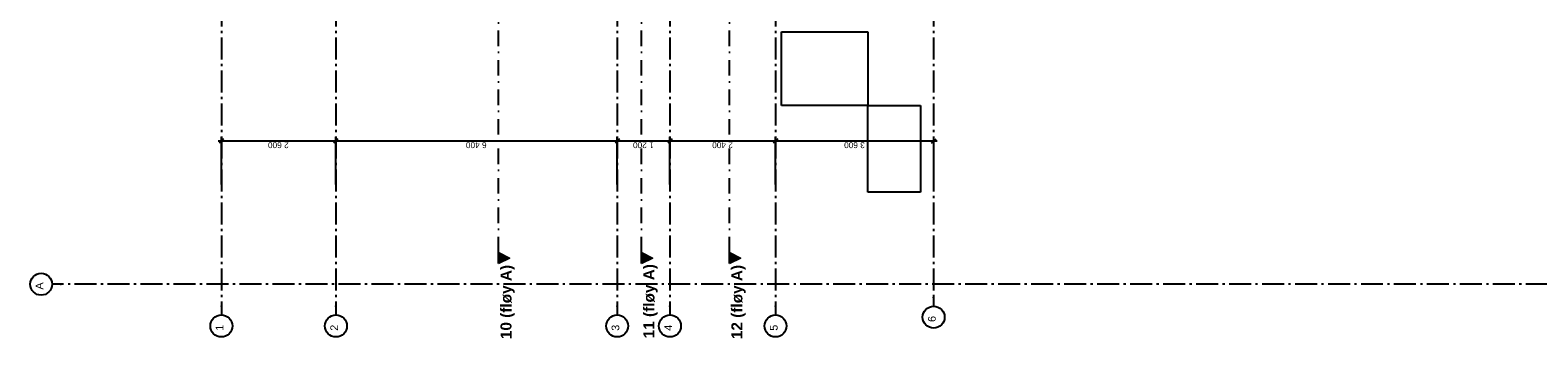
# Model space of a CAD drawing. Header units: millimetres. Extents: x -117798 to 93698, y -84437 to 74219.
# Tile 2 of 20: x -82021 to -47739, y -51094 to -44099. Entities that reach past the tile are written whole.
import ezdxf
from ezdxf.enums import TextEntityAlignment as Align

# ---------------------------------------------------------------- set-up
doc = ezdxf.new("R2010")
doc.units = ezdxf.units.MM
doc.header["$LTSCALE"] = 0.5
doc.header["$MEASUREMENT"] = 0
for name, pattern in [('Akselinje', [1500, 1000, -200, 100, -200]), ('PLINE', [0]), ('Prikk & stiplet', [1340.555525, 705.555534, -352.777767, 0, -282.222223])]:
    doc.linetypes.add(name, pattern=pattern)
for name, color, linetype in [('283- Ramper(Nye konstruksjoner)', 7, 'Continuous'), ('82-- Modullinjer', 7, 'Continuous'), ('82-- Modullinjer(Nye konstruksjoner)', 7, 'Continuous'), ('852- Snittmarkør', 7, 'Continuous')]:
    doc.layers.add(name, color=color, linetype=linetype)
doc.styles.add('GENERATED_STYLE_1', font='arial.ttf')
doc.styles.add('GENERATED_STYLE_2', font='arial.ttf')
doc.dimstyles.new('GENERATED_STYLE__1', dxfattribs={"dimtxt": 135.000002, "dimasz": 95, "dimexe": 0.18, "dimexo": 150, "dimgap": 0, "dimtad": 1, "dimdec": 0, "dimzin": 0, "dimdsep": 46, "dimtxsty": 'GENERATED_STYLE_2', "dimblk": 'ARROWHEAD_6', "dimblk1": 'ARROWHEAD_6', "dimblk2": 'ARROWHEAD_6', "dimcen": 0.09, "dimclrd": 256, "dimclre": 256, "dimclrt": 256, "dimadec": 1, "dimazin": 0, "dimtfac": 1, "dimtdec": 4, "dimtmove": 0, "dimatfit": 3, "dimfxl": 1, "dimtolj": 1, "dimtzin": 0, "dimarcsym": 0})

# ---------------------------------------------------------------- blocks, each defined once
blk = doc.blocks.new('Standard grid marker[10]', base_point=(-77673, 26434))
at = {"layer": '82-- Modullinjer', "linetype": 'Akselinje'}
for p, q in [((-77673, 26234), (-77673, -50374)), ((-77673, -50374), (-77673, -50574))]:
    blk.add_line(p, q, dxfattribs=at)
at = {"layer": '82-- Modullinjer', "linetype": 'PLINE'}
blk.add_circle((-77673, -50824), 250, dxfattribs=at)
at = {"layer": '82-- Modullinjer', "linetype": 'Akselinje'}
blk.add_point((-77673, -50374), dxfattribs=at)
blk.add_point((-77673, -50374), dxfattribs=at)
at = {"layer": '82-- Modullinjer', "style": 'GENERATED_STYLE_1'}
for tag, p in [('AC_MarkerText_1_0', (-77801, 26644)), ('AC_MarkerText_1_1', (-77801, -50864))]:
    blk.add_attdef(tag, text='', height=175, rotation=90, dxfattribs=at).set_placement(p, align=Align.TOP_CENTER)
blk = doc.blocks.new('Standard grid marker[11]', base_point=(-61478, 26434))
at = {"layer": '82-- Modullinjer', "linetype": 'Akselinje'}
for p, q in [((-61478, 26234), (-61478, -50174)), ((-61478, -50174), (-61478, -50374))]:
    blk.add_line(p, q, dxfattribs=at)
at = {"layer": '82-- Modullinjer', "linetype": 'PLINE'}
blk.add_circle((-61478, -50624), 250, dxfattribs=at)
at = {"layer": '82-- Modullinjer', "linetype": 'Akselinje'}
blk.add_point((-61478, -50174), dxfattribs=at)
blk.add_point((-61478, -50174), dxfattribs=at)
at = {"layer": '82-- Modullinjer', "style": 'GENERATED_STYLE_1'}
for tag, p in [('AC_MarkerText_1_0', (-61606, 26644)), ('AC_MarkerText_1_1', (-61606, -50664))]:
    blk.add_attdef(tag, text='', height=175, rotation=90, dxfattribs=at).set_placement(p, align=Align.TOP_CENTER)
blk = doc.blocks.new('Standard grid marker[35]', base_point=(-75068, 26434))
at = {"layer": '82-- Modullinjer', "linetype": 'Akselinje'}
for p, q in [((-75068, 26234), (-75068, -50374)), ((-75068, -50374), (-75068, -50574))]:
    blk.add_line(p, q, dxfattribs=at)
at = {"layer": '82-- Modullinjer', "linetype": 'PLINE'}
blk.add_circle((-75068, -50824), 250, dxfattribs=at)
at = {"layer": '82-- Modullinjer', "linetype": 'Akselinje'}
blk.add_point((-75068, -50374), dxfattribs=at)
blk.add_point((-75068, -50374), dxfattribs=at)
at = {"layer": '82-- Modullinjer', "style": 'GENERATED_STYLE_1'}
for tag, p in [('AC_MarkerText_1_0', (-75196, 26644)), ('AC_MarkerText_1_1', (-75196, -50864))]:
    blk.add_attdef(tag, text='', height=175, rotation=90, dxfattribs=at).set_placement(p, align=Align.TOP_CENTER)
blk = doc.blocks.new('Standard grid marker[36]', base_point=(-68673, 26434))
at = {"layer": '82-- Modullinjer', "linetype": 'Akselinje'}
for p, q in [((-68673, 26234), (-68673, -50374)), ((-68673, -50374), (-68673, -50574))]:
    blk.add_line(p, q, dxfattribs=at)
at = {"layer": '82-- Modullinjer', "linetype": 'PLINE'}
blk.add_circle((-68673, -50824), 250, dxfattribs=at)
at = {"layer": '82-- Modullinjer', "linetype": 'Akselinje'}
blk.add_point((-68673, -50374), dxfattribs=at)
blk.add_point((-68673, -50374), dxfattribs=at)
at = {"layer": '82-- Modullinjer', "style": 'GENERATED_STYLE_1'}
for tag, p in [('AC_MarkerText_1_0', (-68801, 26644)), ('AC_MarkerText_1_1', (-68801, -50864))]:
    blk.add_attdef(tag, text='', height=175, rotation=90, dxfattribs=at).set_placement(p, align=Align.TOP_CENTER)
blk = doc.blocks.new('Standard grid marker[37]', base_point=(-67473, 26434))
at = {"layer": '82-- Modullinjer', "linetype": 'Akselinje'}
for p, q in [((-67473, 26234), (-67473, -50374)), ((-67473, -50374), (-67473, -50574))]:
    blk.add_line(p, q, dxfattribs=at)
at = {"layer": '82-- Modullinjer', "linetype": 'PLINE'}
blk.add_circle((-67473, -50824), 250, dxfattribs=at)
at = {"layer": '82-- Modullinjer', "linetype": 'Akselinje'}
blk.add_point((-67473, -50374), dxfattribs=at)
blk.add_point((-67473, -50374), dxfattribs=at)
at = {"layer": '82-- Modullinjer', "style": 'GENERATED_STYLE_1'}
for tag, p in [('AC_MarkerText_1_0', (-67601, 26644)), ('AC_MarkerText_1_1', (-67601, -50864))]:
    blk.add_attdef(tag, text='', height=175, rotation=90, dxfattribs=at).set_placement(p, align=Align.TOP_CENTER)
blk = doc.blocks.new('Standard grid marker[38]', base_point=(-65073, 26434))
at = {"layer": '82-- Modullinjer', "linetype": 'Akselinje'}
for p, q in [((-65073, 26234), (-65073, -50374)), ((-65073, -50374), (-65073, -50574))]:
    blk.add_line(p, q, dxfattribs=at)
at = {"layer": '82-- Modullinjer', "linetype": 'PLINE'}
blk.add_circle((-65073, -50824), 250, dxfattribs=at)
at = {"layer": '82-- Modullinjer', "linetype": 'Akselinje'}
blk.add_point((-65073, -50374), dxfattribs=at)
blk.add_point((-65073, -50374), dxfattribs=at)
at = {"layer": '82-- Modullinjer', "style": 'GENERATED_STYLE_1'}
for tag, p in [('AC_MarkerText_1_0', (-65201, 26644)), ('AC_MarkerText_1_1', (-65201, -50864))]:
    blk.add_attdef(tag, text='', height=175, rotation=90, dxfattribs=at).set_placement(p, align=Align.TOP_CENTER)
blk = doc.blocks.new('Standard grid marker[40]', base_point=(20939, -49874))
at = {"layer": '82-- Modullinjer', "linetype": 'Akselinje'}
for p, q in [((-81321, -49874), (-81521, -49874)), ((20739, -49874), (-81321, -49874))]:
    blk.add_line(p, q, dxfattribs=at)
at = {"layer": '82-- Modullinjer', "linetype": 'PLINE'}
blk.add_circle((-81771, -49874), 250, dxfattribs=at)
at = {"layer": '82-- Modullinjer', "linetype": 'Akselinje'}
blk.add_point((-81321, -49874), dxfattribs=at)
blk.add_point((-81321, -49874), dxfattribs=at)
at = {"layer": '82-- Modullinjer', "style": 'GENERATED_STYLE_1'}
for tag, p in [('AC_MarkerText_1_1', (-81899, -49914)), ('AC_MarkerText_1_0', (21062, -49914))]:
    blk.add_attdef(tag, text='', height=175, rotation=90, dxfattribs=at).set_placement(p, align=Align.TOP_CENTER)
blk = doc.blocks.new('*D71')
at = {"layer": '82-- Modullinjer(Nye konstruksjoner)', "linetype": 'PLINE'}
for p, q in [((-77748, -46617), (-77673, -46617)), ((-77623, -46567), (-77723, -46667)), ((-77673, -47609), (-77673, -46523)), ((-77673, -46617), (-75073, -46617)), ((-75023, -46567), (-75123, -46667)), ((-75073, -47609), (-75073, -46523))]:
    blk.add_line(p, q, dxfattribs=at)
at = {"layer": '82-- Modullinjer(Nye konstruksjoner)', "insert": (-76142, -46644), "char_height": 135, "attachment_point": 7, "rotation": 180, "style": 'GENERATED_STYLE_2'}
blk.add_mtext('\\A1;{\\pql;\\fArial|b0|i0|c0|p0;\\W1.000000;2\xa0600}', dxfattribs=at)
blk = doc.blocks.new('ARROWHEAD_6')
at = {"linetype": 'Continuous'}
for p, q in [((0, 0), (-1, 0)), ((-0.5, -0.5), (0.5, 0.5))]:
    blk.add_line(p, q, dxfattribs=at)
blk = doc.blocks.new('*D72')
at = {"layer": '82-- Modullinjer(Nye konstruksjoner)', "linetype": 'PLINE'}
for p, q in [((-75023, -46567), (-75123, -46667)), ((-75073, -47609), (-75073, -46523)), ((-75073, -46617), (-68673, -46617)), ((-68623, -46567), (-68723, -46667)), ((-68673, -47609), (-68673, -46523))]:
    blk.add_line(p, q, dxfattribs=at)
at = {"layer": '82-- Modullinjer(Nye konstruksjoner)', "insert": (-71642, -46644), "char_height": 135, "attachment_point": 7, "rotation": 180, "style": 'GENERATED_STYLE_2'}
blk.add_mtext('\\A1;{\\pql;\\fArial|b0|i0|c0|p0;\\W1.000000;6\xa0400}', dxfattribs=at)
blk = doc.blocks.new('*D73')
at = {"layer": '82-- Modullinjer(Nye konstruksjoner)', "linetype": 'PLINE'}
for p, q in [((-68623, -46567), (-68723, -46667)), ((-68673, -47609), (-68673, -46523)), ((-68673, -46617), (-67473, -46617)), ((-67423, -46567), (-67523, -46667)), ((-67473, -47609), (-67473, -46523))]:
    blk.add_line(p, q, dxfattribs=at)
at = {"layer": '82-- Modullinjer(Nye konstruksjoner)', "insert": (-67842, -46644), "char_height": 135, "attachment_point": 7, "rotation": 180, "style": 'GENERATED_STYLE_2'}
blk.add_mtext('\\A1;{\\pql;\\fArial|b0|i0|c0|p0;\\W1.000000;1\xa0200}', dxfattribs=at)
blk = doc.blocks.new('*D74')
at = {"layer": '82-- Modullinjer(Nye konstruksjoner)', "linetype": 'PLINE'}
for p, q in [((-67423, -46567), (-67523, -46667)), ((-67473, -47609), (-67473, -46523)), ((-67473, -46617), (-65073, -46617)), ((-65023, -46567), (-65123, -46667)), ((-65073, -47609), (-65073, -46523))]:
    blk.add_line(p, q, dxfattribs=at)
at = {"layer": '82-- Modullinjer(Nye konstruksjoner)', "insert": (-66042, -46644), "char_height": 135, "attachment_point": 7, "rotation": 180, "style": 'GENERATED_STYLE_2'}
blk.add_mtext('\\A1;{\\pql;\\fArial|b0|i0|c0|p0;\\W1.000000;2\xa0400}', dxfattribs=at)
blk = doc.blocks.new('*D75')
at = {"layer": '82-- Modullinjer(Nye konstruksjoner)', "linetype": 'PLINE'}
for p, q in [((-65023, -46567), (-65123, -46667)), ((-65073, -47609), (-65073, -46523)), ((-65073, -46617), (-61473, -46617)), ((-61523, -46667), (-61423, -46567)), ((-61473, -47609), (-61473, -46523)), ((-61473, -46617), (-61398, -46617))]:
    blk.add_line(p, q, dxfattribs=at)
at = {"layer": '82-- Modullinjer(Nye konstruksjoner)', "insert": (-63042, -46644), "char_height": 135, "attachment_point": 7, "rotation": 180, "style": 'GENERATED_STYLE_2'}
blk.add_mtext('\\A1;{\\pql;\\fArial|b0|i0|c0|p0;\\W1.000000;3\xa0600}', dxfattribs=at)

msp = doc.modelspace()

# ---------------------------------------------------------------- hatches: boundary and pattern name
at = {"layer": '852- Snittmarkør', "linetype": 'Continuous'}
for points in [[(-71373.2, -49403.9), (-71123.2, -49278.9), (-71373.2, -49153.9)], [(-68123.2, -49403.9), (-67873.2, -49278.9), (-68123.2, -49153.9)], [(-66123.2, -49403.9), (-65873.2, -49278.9), (-66123.2, -49153.9)]]:
    msp.add_hatch(color=256, dxfattribs=at).paths.add_polyline_path(points)

# ---------------------------------------------------------------- linework, layer by layer
at = {"layer": '283- Ramper(Nye konstruksjoner)', "linetype": 'PLINE', "flags": 128}
for points in [[(-64938.2, -44136.9), (-62973.2, -44136.9)], [(-64938.2, -45811.9), (-64938.2, -44136.9)], [(-62973.2, -44136.9), (-62973.2, -45811.9)], [(-62973.2, -45811.9), (-64938.2, -45811.9)], [(-62973.2, -45811.9), (-61773.1, -45811.9)], [(-62973.2, -47780.8), (-62973.2, -45811.9)], [(-61773.1, -45811.9), (-61773.1, -47780.8)], [(-61773.1, -47780.8), (-62973.2, -47780.8)]]:
    msp.add_lwpolyline(points, dxfattribs=at)
at = {"layer": '852- Snittmarkør', "linetype": 'Prikk & stiplet'}
for p, q in [((-71373.2, -49153.9), (-71373.2, 6068)), ((-68123.2, -49153.9), (-68123.2, 6068)), ((-66123.2, -49153.9), (-66123.2, 6068))]:
    msp.add_line(p, q, dxfattribs=at)
at = {"layer": '852- Snittmarkør', "linetype": 'PLINE', "flags": 128}
for points in [[(-71373.2, -49403.9), (-71373.2, -49153.9), (-71123.2, -49278.9)], [(-68123.2, -49403.9), (-68123.2, -49153.9), (-67873.2, -49278.9)], [(-66123.2, -49403.9), (-66123.2, -49153.9), (-65873.2, -49278.9)]]:
    msp.add_lwpolyline(points, close=True, dxfattribs=at)

# ---------------------------------------------------------------- block references
at = {"layer": '82-- Modullinjer', "linetype": 'PLINE'}
ref = msp.add_blockref('Standard grid marker[10]', (-77673.2, 26434.4), dxfattribs=at)
ref.add_attrib('AC_MarkerText_1_1', '1', dxfattribs={"color": 7, "height": 175, "rotation": 90, "style": 'GENERATED_STYLE_1'}).set_placement((-77800.7, -50864.4), align=Align.TOP_CENTER)
ref = msp.add_blockref('Standard grid marker[35]', (-75068.2, 26434.4), dxfattribs=at)
ref.add_attrib('AC_MarkerText_1_1', '2', dxfattribs={"color": 7, "height": 175, "rotation": 90, "style": 'GENERATED_STYLE_1'}).set_placement((-75195.7, -50864.4), align=Align.TOP_CENTER)
ref = msp.add_blockref('Standard grid marker[36]', (-68673.2, 26434.4), dxfattribs=at)
ref.add_attrib('AC_MarkerText_1_1', '3', dxfattribs={"color": 7, "height": 175, "rotation": 90, "style": 'GENERATED_STYLE_1'}).set_placement((-68800.7, -50864.4), align=Align.TOP_CENTER)
ref = msp.add_blockref('Standard grid marker[37]', (-67473.2, 26434.4), dxfattribs=at)
ref.add_attrib('AC_MarkerText_1_1', '4', dxfattribs={"color": 7, "height": 175, "rotation": 90, "style": 'GENERATED_STYLE_1'}).set_placement((-67600.7, -50864.4), align=Align.TOP_CENTER)
ref = msp.add_blockref('Standard grid marker[38]', (-65073.2, 26434.4), dxfattribs=at)
ref.add_attrib('AC_MarkerText_1_1', '5', dxfattribs={"color": 7, "height": 175, "rotation": 90, "style": 'GENERATED_STYLE_1'}).set_placement((-65200.7, -50864.4), align=Align.TOP_CENTER)
ref = msp.add_blockref('Standard grid marker[11]', (-61478.2, 26434.4), dxfattribs=at)
ref.add_attrib('AC_MarkerText_1_1', '6', dxfattribs={"color": 7, "height": 175, "rotation": 90, "style": 'GENERATED_STYLE_1'}).set_placement((-61605.7, -50664.4), align=Align.TOP_CENTER)
ref = msp.add_blockref('Standard grid marker[40]', (20939.5, -49874.4), dxfattribs=at)
ref.add_attrib('AC_MarkerText_1_1', 'A', dxfattribs={"color": 7, "height": 175, "rotation": 90, "style": 'GENERATED_STYLE_1'}).set_placement((-81898.8, -49914.4), align=Align.TOP_CENTER)

# ---------------------------------------------------------------- texts
at = {"layer": '852- Snittmarkør', "char_height": 250, "attachment_point": 7, "rotation": 90, "style": 'GENERATED_STYLE_1'}
for s, insert in [('\\A1;{\\pql;\\pt0;\\fArial|b1|i0|c0|p0;\\W1.000000;10 (fløy A)}', (-71001, -51123.6)), ('\\A1;{\\pql;\\pt0;\\fArial|b1|i0|c0|p0;\\W1.000000;11 (fløy A)}', (-67751, -51104.7)), ('\\A1;{\\pql;\\pt0;\\fArial|b1|i0|c0|p0;\\W1.000000;12 (fløy A)}', (-65751, -51123.6))]:
    msp.add_mtext(s, dxfattribs=dict(at, insert=insert))

# ---------------------------------------------------------------- dimensions: what is measured, and where the dimension line sits
at = {"layer": '82-- Modullinjer(Nye konstruksjoner)', "linetype": 'Continuous'}
for base, p1, p2, picture, middle in [((-75073.2, -46616.9), (-77673.2, -47616.9), (-75073.2, -47616.9), '*D71', (-76373.1, -46711.4)), ((-68673.2, -46616.9), (-75073.2, -47616.9), (-68673.2, -47616.9), '*D72', (-71873.1, -46711.4)), ((-67473.2, -46616.9), (-68673.2, -47616.9), (-67473.2, -47616.9), '*D73', (-68073.1, -46711.4)), ((-65073.2, -46616.9), (-67473.2, -47616.9), (-65073.2, -47616.9), '*D74', (-66273.1, -46711.4)), ((-61473.2, -46616.9), (-65073.2, -47616.9), (-61473.2, -47616.9), '*D75', (-63273.1, -46711.4))]:
    dim = msp.add_linear_dim(base=base, p1=p1, p2=p2, dimstyle='GENERATED_STYLE__1', dxfattribs=at)
    dim.commit()
    dim.dimension.update_dxf_attribs({"geometry": picture, "text_midpoint": middle, "dimtype": 160, "text_rotation": 180})

doc.saveas('drawing.dxf')
